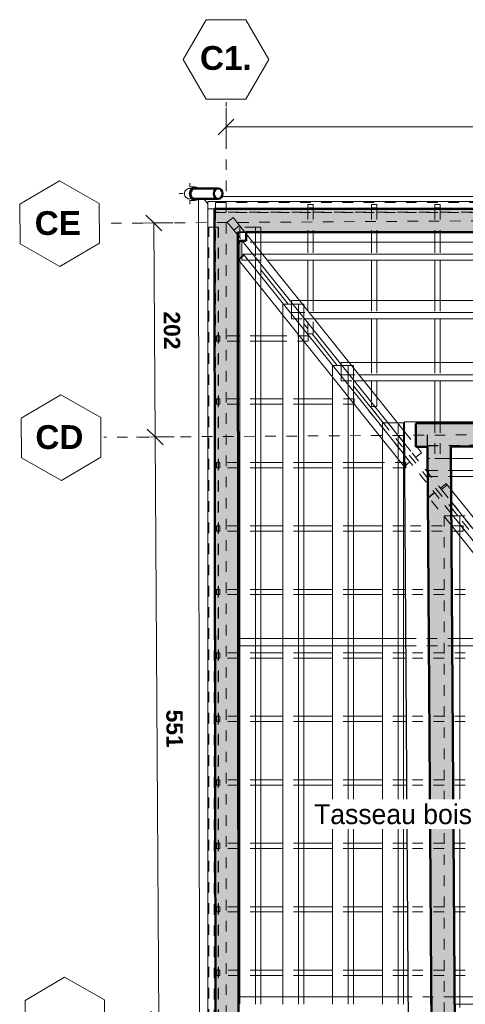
# Model space of a CAD drawing. Header units: metres. Extents: x -16.9 to 14.1, y -10.5 to 9.6.
# Tile 6 of 26: x -16.9 to -12.7, y -0.2 to 9.1. Entities that reach past the tile are written whole.
import ezdxf

# ---------------------------------------------------------------- set-up
doc = ezdxf.new("R2010")
doc.units = ezdxf.units.M
for name, pattern in [('Ligne de quadrillage', [0.022225, 0.0127, -0.003175, 0.003175, -0.003175]), ('Projeté', [0.003969, 0.002381, -0.001587]), ('Tiret', [0.00635, 0.003175, -0.003175])]:
    doc.linetypes.add(name, pattern=pattern)
for name, color, linetype, lineweight in [('A-ANNO-DIMS', 211, 'Continuous', 9), ('A-ANNO-DIMS-75', 211, 'Continuous', 9), ('A-FLOR-OVHD', 1, 'Projeté', 18), ('A-ROOF', 132, 'Continuous', 18), ('A-WALL', 113, 'Continuous', 25), ('A-WALL-HDLN', 110, 'Tiret', 25), ('A-WALL-PATT', 111, 'Continuous', 50), ('G-ANNO-TEXT', 231, 'Continuous', 9), ('P-PIPE', 3, 'Continuous', 50), ('P-PIPE-CNTR', 3, 'Continuous', 18), ('S-BEAM', 12, 'Continuous', 18), ('S-BEAM-HDLN', 1, 'Tiret', 18), ('S-COLS', 52, 'Continuous', 25), ('S-GRID', 1, 'Continuous', 9), ('S-GRID-IDEN', 1, 'Continuous', 9)]:
    doc.layers.add(name, color=color, linetype=linetype, lineweight=lineweight)
doc.styles.add('Arial_B', font='arialbd.ttf', dxfattribs={"height": 0.225})
doc.styles.add('Arial_B_1', font='arialbd.ttf', dxfattribs={"height": 0.154762})
doc.styles.add('Bodoni MT_B_I_1', font='BOD_BI.TTF', dxfattribs={"height": 0.1875})
doc.dimstyles.new('Cotation_cm', dxfattribs={"dimscale": 0.3048, "dimtxt": 0.153039, "dimasz": 0.492126, "dimexe": 0.590551, "dimexo": 0.0625, "dimgap": 0.147638, "dimtad": 1, "dimdec": 0, "dimlfac": 100, "dimzin": 0, "dimdsep": 46, "dimtxsty": 'Arial_B_1', "dimblk1": 'OBLIQUE', "dimblk2": 'OBLIQUE', "dimsah": 1, "dimcen": 0.09, "dimazin": 0, "dimtfac": 1, "dimtdec": 4, "dimtix": 1, "dimtmove": 0, "dimatfit": 3, "dimfxl": 0.590551, "dimfxlon": 1, "dimtvp": 1, "dimtfill": 1, "dimtolj": 1, "dimtzin": 0, "dimarcsym": 2})
pattern_1 = [(50, (0, 0), (0.546555, -0.047815), [0.05715, -0.62865]), (355, (0, 0), (-0.105728, 0.573166), [0.04572, -0.50292]), (100.451, (0.04555, -0.004), (0.440828, 0.525349), [0.04857, -0.53427]), (46.184, (0, 0.1524), (0.813237, -0.12613), [0.08572, -0.94297]), (96.636, (0.0678, 0.1419), (0.712212, 0.742287), [0.07286, -0.80141]), (351.184, (0, 0.1524), (0.712217, 0.742274), [0.06858, -0.75438]), (21, (0.0762, 0.1143), (0.454846, -0.306795), [0.05715, -0.62865]), (326, (0.0762, 0.1143), (0.185405, 0.55256), [0.04572, -0.50292]), (71.451, (0.1141, 0.08873), (0.640251, 0.245763), [0.04857, -0.53427]), (37.5, (0, 0), (0.009261, 0.2536672), [0.02515, -0.47168, 0.02515, -0.48539, -0.50482]), (37.5, (0, 0), (0.009261, 0.2536672), [-1.007, 0.02515, -0.47968]), (7.5, (0, 0), (0.200456, 0.300546), [0.02515, -0.26594, 0.02515, -0.46025, -0.1924]), (7.5, (0, 0), (0.200456, 0.300546), [-0.77648, 0.02515, -0.16726]), (327.5, (-0.16993, 0), (0.4067682, -0.0171882), [0.02515, -0.16535, 0.02515, -0.56921, -0.78867]), (327.5, (-0.16993, 0), (0.4067682, -0.0171882), [-0.78486, 0.02515, -0.76352]), (317.5, (-0.24613, 0), (0.444383, 0.0762794), [0.02515, -0.2225, 0.02515, -0.36957, -0.56007]), (317.5, (-0.24613, 0), (0.444383, 0.0762794), [-0.64237, 0.02515, -0.53492])]

# ---------------------------------------------------------------- blocks, each defined once
blk = doc.blocks.new('Coude - PVC - Nom_ 40 - Standard-5059495-PH R_1 EXISTANT')
at = {"layer": 'P-PIPE', "lineweight": 18}
for p, q in [((-15.2731, 7.5335), (-15.2423, 7.5335)), ((-15.2423, 7.4065), (-15.2731, 7.4065))]:
    blk.add_line(p, q, dxfattribs=at)
at = {"layer": 'P-PIPE', "lineweight": 18, "flags": 128}
for points in [[(-15.2894, 7.5335), (-15.2893, 7.5335), (-15.2891, 7.5335), (-15.2888, 7.5335), (-15.2883, 7.5335), (-15.2877, 7.5335), (-15.2869, 7.5335), (-15.2861, 7.5335), (-15.2851, 7.5335), (-15.2839, 7.5335), (-15.2827, 7.5335), (-15.2813, 7.5335), (-15.2797, 7.5335), (-15.2781, 7.5335), (-15.2763, 7.5335), (-15.2745, 7.5335), (-15.2731, 7.5335)], [(-15.2731, 7.4065), (-15.275, 7.4065), (-15.2769, 7.4065), (-15.2786, 7.4065), (-15.2802, 7.4065), (-15.2817, 7.4065), (-15.283, 7.4065), (-15.2843, 7.4065), (-15.2854, 7.4065), (-15.2863, 7.4065), (-15.2872, 7.4065), (-15.2879, 7.4065), (-15.2885, 7.4065), (-15.2889, 7.4065), (-15.2892, 7.4065), (-15.2894, 7.4065), (-15.2894, 7.4065)]]:
    blk.add_lwpolyline(points, dxfattribs=at)
at = {"layer": 'P-PIPE', "lineweight": 18}
for start_param, end_param in [(0.003528, 1.570796), (1.570796, 3.138064), (5.630063, 6.283185), (3.141593, 3.794715)]:
    blk.add_ellipse((-15.2423, 7.47), major_axis=(0, 0.0635), ratio=0.809017, start_param=start_param, end_param=end_param, dxfattribs=at)
blk = doc.blocks.new('Quadrillage - M_Extrémité de la ligne de quadrillage - EXA 3_0 mm Gras-566358-PH R_1 EXISTANT')
at = {"layer": 'S-GRID-IDEN'}
for p, q in [((-0.0054, 0), (-0.0025, 0.005)), ((-0.0025, 0.005), (0.0025, 0.005)), ((0.0054, 0), (0.0025, 0.005)), ((-0.0054, 0), (-0.0025, -0.005)), ((0.0054, 0), (0.0025, -0.005)), ((0.0025, -0.005), (-0.0025, -0.005))]:
    blk.add_line(p, q, dxfattribs=at)
blk = doc.blocks.new('DIMBLOCK1-PH R_1 EXISTANT')
at = {"layer": 'A-ANNO-DIMS-75'}
for p, q in [((-14.9468, 8.1004), (-14.9468, 8.2804)), ((-9.1253, 8.1004), (-9.1253, 8.2804)), ((-14.9468, 8.1004), (-9.1253, 8.1004)), ((-14.9468, 8.1004), (-14.9468, 7.9204)), ((-9.1253, 8.1004), (-9.1253, 7.9204))]:
    blk.add_line(p, q, dxfattribs=at)
at = {"layer": 'A-ANNO-DIMS-75', "lineweight": 35}
for p, q in [((-14.9468, 8.1004), (-15.0218, 8.0254)), ((-14.9468, 8.1004), (-14.8718, 8.1754)), ((-9.1253, 8.1004), (-9.2003, 8.0254)), ((-9.1253, 8.1004), (-9.0503, 8.1754))]:
    blk.add_line(p, q, dxfattribs=at)
at = {"layer": 'A-ANNO-DIMS-75', "color": 0, "insert": (-12.211, 8.3439), "char_height": 0.15476, "width": 0.419764, "attachment_point": 1, "line_spacing_factor": 0.941778, "style": 'Arial_B_1', "bg_fill": 3, "box_fill_scale": 1.25, "bg_fill_color": 256, "bg_fill_true_color": 13158600, "bg_fill_transparency": 0}
blk.add_mtext('582', dxfattribs=at)
blk = doc.blocks.new('_Oblique')
at = {"color": 0, "linetype": 'ByBlock', "lineweight": -2}
blk.add_line((-0.5, -0.5), (0.5, 0.5), dxfattribs=at)
blk = doc.blocks.new('DIMBLOCK10-PH R_1 EXISTANT')
at = {"layer": 'A-ANNO-DIMS-75', "lineweight": 35}
for p, q in [((-15.617, 5.1696), (-15.6925, 5.2441)), ((-15.617, 5.1696), (-15.5415, 5.0951)), ((-15.5809, -0.3371), (-15.6564, -0.2626)), ((-15.5809, -0.3371), (-15.5054, -0.4116))]:
    blk.add_line(p, q, dxfattribs=at)
at = {"layer": 'A-ANNO-DIMS-75'}
for p, q in [((-15.617, 5.1696), (-15.797, 5.1684)), ((-15.617, 5.1696), (-15.437, 5.1708)), ((-15.5809, -0.3371), (-15.617, 5.1696)), ((-15.5809, -0.3371), (-15.7609, -0.3383)), ((-15.5809, -0.3371), (-15.4009, -0.336))]:
    blk.add_line(p, q, dxfattribs=at)
at = {"layer": 'A-ANNO-DIMS-75', "color": 0, "insert": (-15.3566, 2.5927), "char_height": 0.15476, "width": 0.419764, "attachment_point": 1, "rotation": 270.37572, "line_spacing_factor": 0.941778, "style": 'Arial_B_1', "bg_fill": 3, "box_fill_scale": 1.25, "bg_fill_color": 256, "bg_fill_true_color": 13158600, "bg_fill_transparency": 0}
blk.add_mtext('551', dxfattribs=at)
blk = doc.blocks.new('DIMBLOCK11-PH R_1 EXISTANT')
at = {"layer": 'A-ANNO-DIMS-75', "lineweight": 35}
for p, q in [((-15.6303, 7.1927), (-15.7058, 7.2672)), ((-15.6303, 7.1927), (-15.5548, 7.1182)), ((-15.617, 5.1696), (-15.6925, 5.2441)), ((-15.617, 5.1696), (-15.5415, 5.0951))]:
    blk.add_line(p, q, dxfattribs=at)
at = {"layer": 'A-ANNO-DIMS-75'}
for p, q in [((-15.6303, 7.1927), (-15.8103, 7.1915)), ((-15.6303, 7.1927), (-15.4503, 7.1938)), ((-15.617, 5.1696), (-15.6303, 7.1927)), ((-15.617, 5.1696), (-15.797, 5.1684)), ((-15.617, 5.1696), (-15.437, 5.1708))]:
    blk.add_line(p, q, dxfattribs=at)
at = {"layer": 'A-ANNO-DIMS-75', "color": 0, "insert": (-15.3813, 6.3576), "char_height": 0.15476, "width": 0.419764, "attachment_point": 1, "rotation": 270.37572, "line_spacing_factor": 0.941778, "style": 'Arial_B_1', "bg_fill": 3, "box_fill_scale": 1.25, "bg_fill_color": 256, "bg_fill_true_color": 13158600, "bg_fill_transparency": 0}
blk.add_mtext('202', dxfattribs=at)

msp = doc.modelspace()

# ---------------------------------------------------------------- hatches: boundary and pattern name
at = {"layer": 'A-WALL-PATT', "lineweight": 18}
h = msp.add_hatch(dxfattribs=at)
h.set_pattern_fill('FP_1', color=256, style=0, pattern_type=2)
h.set_pattern_definition(pattern_1)
h.paths.add_polyline_path([(-15.0392, -7.5554), (-14.8192, -7.554), (-14.837, 7.3253), (-15.057, 7.3253), (-15.0399, -6.9915)])
h = msp.add_hatch(dxfattribs=at)
h.set_pattern_fill('FP_1', color=256, style=0, pattern_type=2)
h.set_pattern_definition(pattern_1)
h.paths.add_polyline_path([(-13.0592, 7.1053), (12.0283, 7.1053), (12.0283, 7.3253), (-14.837, 7.3253), (-14.8367, 7.1053), (-14.7571, 7.1053)])
h = msp.add_hatch(dxfattribs=at)
h.set_pattern_fill('FP_1', color=256, style=0, pattern_type=2)
h.set_pattern_definition(pattern_1)
h.paths.add_polyline_path([(-13.1539, 5.0769), (5.5773, 5.1482), (5.5765, 5.3682), (-13.1547, 5.2969)])
h = msp.add_hatch(dxfattribs=at)
h.set_pattern_fill('FP_1', color=256, style=0, pattern_type=2)
h.set_pattern_definition(pattern_1)
h.paths.add_polyline_path([(-12.9608, -7.5418), (-12.7408, -7.5403), (-12.8236, 5.0782), (-13.0436, 5.0774), (-12.9644, -6.9915)])

# ---------------------------------------------------------------- linework, layer by layer
at = {"layer": 'A-FLOR-OVHD'}
for p, q in [((-9.0587, -0.2543), (-13.598, 5.4177)), ((-9.0313, -0.2325), (-13.5707, 5.4396)), ((-9.004, -0.2106), (-13.5434, 5.4615))]:
    msp.add_line(p, q, dxfattribs=at)
at = {"layer": 'A-ROOF'}
for p, q in [((-15.2071, 7.42), (-15.1888, -7.9264)), ((-15.1556, 7.42), (-15.1177, 7.3726)), ((-9.2303, 7.4425), (-14.9873, 7.4425)), ((-14.8366, 7.0213), (-14.8172, 6.9971)), ((-14.618, 6.7482), (-14.3587, 6.4242)), ((-14.2113, 6.2401), (-14.1738, 6.1932)), ((-14.1342, 6.1436), (-13.8965, 5.8467)), ((-13.7421, 5.6538), (-13.4623, 5.3041)), ((-13.2707, 5.0647), (-13.2634, 5.0556)), ((-12.8198, 4.5013), (-12.7577, 4.4238))]:
    msp.add_line(p, q, dxfattribs=at)
at = {"layer": 'A-WALL'}
for p, q in [((-15.0566, 7.0253), (-15.057, 7.3253)), ((-14.7571, 7.1053), (-14.8367, 7.1053)), ((-9.3003, 5.3243), (-13.2651, 5.3089)), ((-13.2651, 5.3089), (-13.1808, -7.5432)), ((-13.045, 5.2974), (-13.0451, 5.3097))]:
    msp.add_line(p, q, dxfattribs=at)
at = {"layer": 'A-WALL', "lineweight": 50}
for p, q in [((-15.057, 7.3253), (12.2483, 7.3253)), ((-14.8367, 7.1053), (-14.8192, -7.554)), ((-9.0567, 7.1053), (-14.7571, 7.1053)), ((-15.039, -7.7754), (-15.0566, 7.0253)), ((-13.1547, 5.2969), (5.5765, 5.3682)), ((-13.1539, 5.0769), (-13.1547, 5.2969)), ((-13.0436, 5.0774), (-13.1539, 5.0769)), ((-12.9608, -7.5418), (-13.0436, 5.0774)), ((-6.2423, 5.1032), (-12.8236, 5.0782)), ((-12.8236, 5.0782), (-12.7748, -2.3612))]:
    msp.add_line(p, q, dxfattribs=at)
at = {"layer": 'A-WALL-HDLN'}
for p, q in [((-13.0437, 5.0897), (-13.045, 5.2973)), ((-13.0437, 5.0897), (-9.1249, 5.1049)), ((-13.0436, 5.0774), (-13.0437, 5.0897))]:
    msp.add_line(p, q, dxfattribs=at)
at = {"layer": 'P-PIPE'}
for p, q in [((-15.2423, 7.52), (-15.0208, 7.52)), ((-15.0208, 7.42), (-15.2423, 7.42))]:
    msp.add_line(p, q, dxfattribs=at)
at = {"layer": 'P-PIPE', "lineweight": 18}
for start, end in [(84.04611, 180), (180, 275.95389)]:
    msp.add_arc((-15.2894, 7.47), 0.05, start, end, dxfattribs=at)
at = {"layer": 'P-PIPE'}
for centre, start_param, end_param in [((-15.2423, 7.47), 0, 1.570796), ((-15.2423, 7.47), 1.570796, 3.141593), ((-15.0208, 7.47), 0.004481, 1.570796), ((-15.0208, 7.47), 1.570796, 3.137112), ((-15.0208, 7.47), 4.712389, 6.283185), ((-15.0208, 7.47), 3.141593, 4.712389)]:
    msp.add_ellipse(centre, major_axis=(0, 0.05), ratio=0.809017, start_param=start_param, end_param=end_param, dxfattribs=at)
at = {"layer": 'P-PIPE-CNTR'}
for p, q in [((-15.2894, 7.5335), (-15.2894, 7.57)), ((-15.3894, 7.47), (-15.3529, 7.47)), ((-15.2894, 7.37), (-15.2894, 7.4065))]:
    msp.add_line(p, q, dxfattribs=at)
at = {"layer": 'S-BEAM'}
for p, q in [((-15.1177, 7.3963), (-15.1177, 7.3263)), ((-15.1177, 7.3963), (12.2245, 7.3963)), ((-15.0474, 7.3263), (-15.1174, 7.3263)), ((-15.1174, 7.3263), (-15.1174, -7.7725)), ((-15.0474, 7.3263), (12.2245, 7.3263)), ((-15.0474, 7.3263), (-15.0474, 7.3253)), ((-14.1738, 7.3263), (-14.1738, 7.3253)), ((-14.1238, 7.3263), (-14.1238, 7.3253)), ((-13.5738, 7.3263), (-13.5738, 7.3253)), ((-13.5238, 7.3263), (-13.5238, 7.3253)), ((-12.9738, 7.3263), (-12.9738, 7.3253)), ((-12.9238, 7.3263), (-12.9238, 7.3253)), ((-14.7571, 7.0901), (-13.2645, 5.2251)), ((-14.67, 7.1053), (-14.67, 6.9812)), ((-14.618, 7.1053), (-14.618, 6.9179)), ((-14.1738, 7.1053), (-14.1738, 7.0103)), ((-14.1238, 7.1053), (-14.1238, 7.0103)), ((-13.5738, 7.1053), (-13.5738, 7.0104)), ((-13.5238, 7.1053), (-13.5238, 7.0104)), ((-12.9738, 7.1053), (-12.9738, 7.0106)), ((-12.9238, 7.1053), (-12.9238, 7.0106)), ((-14.8172, 7.0253), (-14.8172, 6.8578)), ((-14.7969, 6.9837), (-14.797, 6.8971)), ((-14.7949, 7.0253), (-13.2638, 5.1121)), ((-14.1738, 7.0118), (-14.618, 7.0118)), ((-13.5738, 7.0118), (-14.1238, 7.0118)), ((-12.9738, 7.0118), (-13.5238, 7.0118)), ((-12.3738, 7.0118), (-12.9238, 7.0118)), ((-14.7765, 6.8903), (-14.8312, 6.8466)), ((-14.8306, 6.8458), (-14.7759, 6.8895)), ((-14.797, 6.8971), (-14.797, 6.8739)), ((-14.797, 6.8971), (-14.6924, 6.8971)), ((-14.7759, 6.8895), (-14.7765, 6.8903)), ((-13.2631, 4.9992), (-14.7759, 6.8895)), ((-14.6027, 6.8971), (-9.3003, 6.8971)), ((-14.8312, 6.8466), (-14.8306, 6.8458)), ((-13.265, 4.8896), (-14.8306, 6.8458)), ((-14.8172, 6.8291), (-14.8172, 3.2651)), ((-14.7361, 6.8398), (-14.7217, 6.8398)), ((-14.67, 6.8692), (-14.67, 6.7572)), ((-14.618, 6.8042), (-14.618, 6.6922)), ((-14.5568, 6.8398), (-9.3003, 6.8398)), ((-14.1738, 6.8398), (-14.1738, 6.4591)), ((-14.1238, 6.8398), (-14.1238, 6.4591)), ((-13.5738, 6.8398), (-13.5738, 6.4592)), ((-13.5238, 6.8398), (-13.5238, 6.4592)), ((-12.9738, 6.8398), (-12.9738, 6.4592)), ((-12.9238, 6.8398), (-12.9238, 6.4592)), ((-14.67, 6.6451), (-14.67, 3.2651)), ((-14.618, 6.5801), (-14.618, 3.2651)), ((-14.3139, 6.4242), (-14.4035, 6.4242)), ((-14.3284, 6.4424), (-14.3285, 6.4242)), ((-14.1738, 6.4596), (-14.2525, 6.4596)), ((-14.2113, 6.4242), (-14.2242, 6.4242)), ((-14.2113, 6.4242), (-14.2113, 6.4081)), ((-13.5738, 6.4596), (-14.1238, 6.4596)), ((-12.9738, 6.4596), (-13.5238, 6.4596)), ((-12.3738, 6.4596), (-12.9238, 6.4596)), ((-14.3285, 6.3647), (-14.3285, 6.3449)), ((-14.3285, 6.3449), (-14.3285, 6.3304)), ((-14.3285, 6.3449), (-14.303, 6.3449)), ((-14.2634, 6.3611), (-14.2634, 6.2491)), ((-14.1607, 6.3449), (-9.3003, 6.3449)), ((-14.4106, 6.321), (-14.4106, 3.2651)), ((-14.2113, 6.2961), (-14.2113, 6.1841)), ((-14.2113, 6.2875), (-14.2045, 6.2875)), ((-14.1738, 6.2492), (-14.1738, 6.1436)), ((-14.1148, 6.2875), (-9.3003, 6.2875)), ((-13.5738, 6.2875), (-13.5738, 5.8731)), ((-13.5238, 6.2875), (-13.5238, 5.8739)), ((-12.9738, 6.2875), (-12.9738, 5.8738)), ((-12.9238, 6.2875), (-12.9238, 5.8738)), ((-14.1738, 6.1436), (-14.1238, 6.1436)), ((-14.1238, 6.1867), (-14.1238, 6.1436)), ((-14.8173, 6.125), (-14.8355, 6.125)), ((-14.8173, 6.075), (-14.8355, 6.075)), ((-14.4106, 6.125), (-14.618, 6.125)), ((-14.4106, 6.075), (-14.618, 6.075)), ((-14.2634, 6.137), (-14.2634, 3.2651)), ((-14.2113, 6.072), (-14.2113, 3.2651)), ((-9.9738, 5.8731), (-13.7831, 5.8731)), ((-13.8517, 5.8467), (-13.9413, 5.8467)), ((-13.86, 5.857), (-13.8599, 5.8467)), ((-13.86, 5.8467), (-13.86, 5.857)), ((-13.8599, 5.7825), (-13.8599, 5.7584)), ((-13.7942, 5.7748), (-13.7942, 5.6628)), ((-13.7421, 5.8467), (-13.762, 5.8467)), ((-13.7421, 5.8467), (-13.7421, 5.8218)), ((-13.9414, 5.7347), (-13.9414, 3.2651)), ((-13.8599, 5.7584), (-13.8599, 5.7449)), ((-13.8599, 5.7584), (-13.8289, 5.7584)), ((-13.7421, 5.7098), (-13.7421, 5.5978)), ((-13.7421, 5.701), (-13.7351, 5.701)), ((-13.6913, 5.7584), (-9.3003, 5.7584)), ((-13.6454, 5.701), (-9.3003, 5.701)), ((-13.5738, 5.701), (-13.5738, 5.6115)), ((-13.5238, 5.701), (-13.5238, 5.549)), ((-12.9738, 5.701), (-12.9738, 5.31)), ((-12.9238, 5.701), (-12.9238, 5.3102)), ((-14.8173, 5.529), (-14.8348, 5.529)), ((-14.4106, 5.529), (-14.618, 5.529)), ((-13.9414, 5.529), (-14.2113, 5.529)), ((-13.7942, 5.5508), (-13.7942, 3.2651)), ((-13.5738, 5.4995), (-13.5738, 5.4586)), ((-14.8173, 5.479), (-14.8348, 5.479)), ((-14.4106, 5.479), (-14.618, 5.479)), ((-13.9414, 5.479), (-14.2113, 5.479)), ((-13.7421, 5.4858), (-13.7421, 3.2651)), ((-13.7374, 5.479), (-13.7421, 5.479)), ((-13.5738, 5.4586), (-13.5411, 5.4586)), ((-13.4175, 5.3041), (-13.4699, 5.3041)), ((-13.4699, 5.3041), (-13.4699, 5.2577)), ((-13.3227, 5.3041), (-13.3278, 5.3041)), ((-13.2707, 5.3041), (-13.3227, 5.3041)), ((-13.3227, 5.3041), (-13.3227, 5.2978)), ((-13.2707, 5.3041), (-13.2707, 5.2328)), ((-13.4699, 5.1456), (-13.4699, 3.2651)), ((-13.3227, 5.1858), (-13.3227, 5.0737)), ((-13.2707, 5.1208), (-13.2707, 5.0087)), ((-13.3227, 4.9617), (-13.3227, 3.2651)), ((-12.3738, 4.9672), (-12.8228, 4.9672)), ((-14.8173, 4.929), (-14.8341, 4.929)), ((-14.8173, 4.879), (-14.834, 4.879)), ((-14.4106, 4.929), (-14.618, 4.929)), ((-14.4106, 4.879), (-14.618, 4.879)), ((-13.9414, 4.929), (-14.2113, 4.929)), ((-13.9414, 4.879), (-14.2113, 4.879)), ((-13.47, 4.929), (-13.7421, 4.929)), ((-13.47, 4.879), (-13.7421, 4.879)), ((-13.2707, 4.8967), (-13.2707, 3.2651)), ((-13.2623, 4.879), (-13.2707, 4.879)), ((-13.265, 4.8896), (-13.2624, 4.8917)), ((-12.8221, 4.8525), (-9.2303, 4.8525)), ((-12.8217, 4.7951), (-9.2303, 4.7951)), ((-12.8209, 4.6707), (-11.6899, 3.2575)), ((-12.8202, 4.5578), (-11.7445, 3.2137)), ((-11.7992, 3.17), (-12.8194, 4.4448)), ((-12.7396, 4.4238), (-12.8026, 4.4238)), ((-12.7129, 4.4238), (-12.7396, 4.4238)), ((-12.7396, 4.4238), (-12.7396, 4.3451)), ((-14.8173, 4.329), (-14.8334, 4.329)), ((-14.4106, 4.329), (-14.618, 4.329)), ((-13.9414, 4.329), (-14.2113, 4.329)), ((-13.47, 4.329), (-13.7421, 4.329)), ((-13.2587, 4.329), (-13.2707, 4.329)), ((-11.8538, 3.1262), (-12.8187, 4.3319)), ((-14.8173, 4.279), (-14.8333, 4.279)), ((-14.4106, 4.279), (-14.618, 4.279)), ((-13.9414, 4.279), (-14.2113, 4.279)), ((-13.47, 4.279), (-13.7421, 4.279)), ((-13.2583, 4.279), (-13.2707, 4.279)), ((-12.7396, 4.233), (-12.7396, 3.2651)), ((-14.8173, 3.729), (-14.8327, 3.729)), ((-14.4106, 3.729), (-14.618, 3.729)), ((-13.9414, 3.729), (-14.2113, 3.729)), ((-13.47, 3.729), (-13.7421, 3.729)), ((-13.2547, 3.729), (-13.2707, 3.729)), ((-14.8173, 3.679), (-14.8326, 3.679)), ((-14.4106, 3.679), (-14.618, 3.679)), ((-13.9414, 3.679), (-14.2113, 3.679)), ((-13.47, 3.679), (-13.7421, 3.679)), ((-13.2544, 3.679), (-13.2707, 3.679)), ((-14.8304, 3.1951), (-14.8304, 3.2651)), ((-14.8304, 3.2651), (-13.2517, 3.2651)), ((-12.8117, 3.2651), (-11.9649, 3.2651)), ((-14.8304, 3.1951), (-13.2512, 3.1951)), ((-14.8172, 3.1951), (-14.8172, -0.124)), ((-14.67, 3.1951), (-14.67, -0.124)), ((-14.618, 3.1951), (-14.618, -0.124)), ((-14.4106, 3.1951), (-14.4106, -0.124)), ((-14.2634, 3.1951), (-14.2634, -0.124)), ((-14.2113, 3.1951), (-14.2113, -0.124)), ((-13.9414, 3.1951), (-13.9414, -0.124)), ((-13.7942, 3.1951), (-13.7942, -0.124)), ((-13.7421, 3.1951), (-13.7421, -0.124)), ((-13.4699, 3.1951), (-13.4699, -0.124)), ((-13.3227, 3.1951), (-13.3227, -0.124)), ((-13.2707, 3.1951), (-13.2707, -0.124)), ((-12.8112, 3.1951), (-11.9089, 3.1951)), ((-12.7396, 3.1951), (-12.7396, -0.124)), ((-14.8173, 3.129), (-14.832, 3.129)), ((-14.8173, 3.079), (-14.8319, 3.079)), ((-14.4106, 3.129), (-14.618, 3.129)), ((-14.4106, 3.079), (-14.618, 3.079)), ((-13.9414, 3.129), (-14.2113, 3.129)), ((-13.9414, 3.079), (-14.2113, 3.079)), ((-13.47, 3.129), (-13.7421, 3.129)), ((-13.47, 3.079), (-13.7421, 3.079)), ((-13.2508, 3.129), (-13.2707, 3.129)), ((-13.2505, 3.079), (-13.2707, 3.079)), ((-14.8173, 2.529), (-14.8312, 2.529)), ((-14.4106, 2.529), (-14.618, 2.529)), ((-13.9414, 2.529), (-14.2113, 2.529)), ((-13.47, 2.529), (-13.7421, 2.529)), ((-13.2469, 2.529), (-13.2707, 2.529)), ((-14.8173, 2.479), (-14.8312, 2.479)), ((-14.4106, 2.479), (-14.618, 2.479)), ((-13.9414, 2.479), (-14.2113, 2.479)), ((-13.47, 2.479), (-13.7421, 2.479)), ((-13.2465, 2.479), (-13.2707, 2.479)), ((-14.8173, 1.929), (-14.8305, 1.929)), ((-14.8173, 1.879), (-14.8305, 1.879)), ((-14.4106, 1.929), (-14.618, 1.929)), ((-14.4106, 1.879), (-14.618, 1.879)), ((-13.9414, 1.929), (-14.2113, 1.929)), ((-13.9414, 1.879), (-14.2113, 1.879)), ((-13.47, 1.929), (-13.7421, 1.929)), ((-13.47, 1.879), (-13.7421, 1.879)), ((-13.2429, 1.929), (-13.2707, 1.929)), ((-13.2426, 1.879), (-13.2707, 1.879)), ((-14.8173, 1.329), (-14.8298, 1.329)), ((-14.4106, 1.329), (-14.618, 1.329)), ((-13.9414, 1.329), (-14.2113, 1.329)), ((-13.47, 1.329), (-13.7421, 1.329)), ((-13.239, 1.329), (-13.2707, 1.329)), ((-14.8173, 1.279), (-14.8298, 1.279)), ((-14.4106, 1.279), (-14.618, 1.279)), ((-13.9414, 1.279), (-14.2113, 1.279)), ((-13.47, 1.279), (-13.7421, 1.279)), ((-13.2387, 1.279), (-13.2707, 1.279)), ((-14.8173, 0.729), (-14.8291, 0.729)), ((-14.8173, 0.679), (-14.829, 0.679)), ((-14.4106, 0.729), (-14.618, 0.729)), ((-14.4106, 0.679), (-14.618, 0.679)), ((-13.9414, 0.729), (-14.2113, 0.729)), ((-13.9414, 0.679), (-14.2113, 0.679)), ((-13.47, 0.729), (-13.7421, 0.729)), ((-13.47, 0.679), (-13.7421, 0.679)), ((-13.2351, 0.729), (-13.2707, 0.729)), ((-13.2347, 0.679), (-13.2707, 0.679)), ((-14.8173, 0.129), (-14.8284, 0.129)), ((-14.4106, 0.129), (-14.618, 0.129)), ((-13.9414, 0.129), (-14.2113, 0.129)), ((-13.47, 0.129), (-13.7421, 0.129)), ((-13.2311, 0.129), (-13.2707, 0.129)), ((-14.8173, 0.079), (-14.8283, 0.079)), ((-14.4106, 0.079), (-14.618, 0.079)), ((-13.9414, 0.079), (-14.2113, 0.079)), ((-13.47, 0.079), (-13.7421, 0.079)), ((-13.2308, 0.079), (-13.2707, 0.079)), ((-13.2295, -0.124), (-14.828, -0.124)), ((-11.8463, -0.124), (-12.7895, -0.124)), ((-11.8463, -0.194), (-12.789, -0.194))]:
    msp.add_line(p, q, dxfattribs=at)
at = {"layer": 'S-BEAM-HDLN'}
for p, q in [((-15.0474, 7.3849), (12.1728, 7.3849)), ((-15.0474, 7.3829), (-15.0474, 7.3849)), ((-15.0474, 7.3379), (-15.0474, 7.3809)), ((-15.0474, 7.3809), (-15.0474, 7.3379)), ((-14.1738, 7.3368), (-14.1738, 7.3659)), ((-14.1738, 7.3659), (-14.1238, 7.3659)), ((-14.1238, 7.3659), (-14.1238, 7.3368)), ((-13.5738, 7.3368), (-13.5738, 7.3659)), ((-13.5738, 7.3659), (-13.5238, 7.3659)), ((-13.5238, 7.3659), (-13.5238, 7.3368)), ((-12.9738, 7.3368), (-12.9738, 7.3659)), ((-12.9738, 7.3659), (-12.9238, 7.3659)), ((-12.9238, 7.3659), (-12.9238, 7.3368)), ((-15.1177, 7.3263), (-15.1174, 7.3263)), ((12.1728, 7.3339), (-15.0474, 7.3339)), ((-15.0474, 7.3252), (-15.0474, -0.701)), ((-15.0473, 7.3327), (-15.0473, 7.3338)), ((-15.0473, 7.3327), (-15.0472, 7.2964)), ((-15.0473, 7.2948), (-15.0473, 7.2928)), ((12.173, 7.2948), (-15.0473, 7.2948)), ((-15.0473, 7.2928), (12.173, 7.2928)), ((12.173, 7.2964), (-15.0472, 7.2964)), ((-14.1238, 7.3368), (-14.1738, 7.3368)), ((-14.1738, 7.3368), (-14.1738, 7.3263)), ((-14.1738, 7.3252), (-14.1738, 7.1053)), ((-14.1238, 7.3368), (-14.1238, 7.3263)), ((-14.1238, 7.3252), (-14.1238, 7.1053)), ((-13.5238, 7.3368), (-13.5738, 7.3368)), ((-13.5738, 7.3368), (-13.5738, 7.3263)), ((-13.5738, 7.3252), (-13.5738, 7.1053)), ((-13.5238, 7.3368), (-13.5238, 7.3263)), ((-13.5238, 7.3252), (-13.5238, 7.1053)), ((-12.9238, 7.3368), (-12.9738, 7.3368)), ((-12.9738, 7.3368), (-12.9738, 7.3263)), ((-12.9738, 7.3252), (-12.9738, 7.1053)), ((-12.9238, 7.3368), (-12.9238, 7.3263)), ((-12.9238, 7.3252), (-12.9238, 7.1053)), ((-14.9357, 7.2012), (-14.8811, 7.245)), ((-14.8744, 7.1246), (-14.9357, 7.2012)), ((-14.8811, 7.245), (-14.8197, 7.1683)), ((-14.8197, 7.1683), (-14.8744, 7.1246)), ((-14.8197, 7.1683), (-14.7572, 7.0901)), ((-15.1094, -7.5384), (-15.1094, 7.1524)), ((-15.1094, 7.1524), (-15.1054, 7.1524)), ((-15.1054, 7.1524), (-15.0624, 7.1524)), ((-15.0624, 7.1524), (-15.0584, 7.1524)), ((-15.0584, 7.1524), (-15.0584, -7.5384)), ((-15.0577, 7.1524), (-15.0584, 7.1524)), ((-15.0577, 7.1524), (-15.0577, -7.5384)), ((-15.0577, 7.1524), (-15.0228, 7.1524)), ((-15.0228, 7.1524), (-15.0228, -7.5384)), ((-15.0214, 7.1524), (-15.0228, 7.1524)), ((-15.0194, 7.1524), (-15.0214, 7.1524)), ((-15.0214, 7.1524), (-15.0214, -7.5384)), ((-15.0194, -7.5384), (-15.0194, 7.1524)), ((-14.8744, 7.1246), (-14.7949, 7.0253)), ((-14.67, 7.1524), (-14.8172, 7.1524)), ((-14.8172, 7.1524), (-14.8172, 7.0253)), ((-14.618, 7.1524), (-14.67, 7.1524)), ((-14.67, 7.1524), (-14.67, 7.1053)), ((-14.618, 7.1524), (-14.618, 7.1053)), ((-14.7969, 7.0118), (-14.7969, 6.9837)), ((-14.618, 7.0118), (-14.7969, 7.0118)), ((-14.1239, 7.0118), (-14.1738, 7.0118)), ((-14.1738, 7.0102), (-14.1738, 6.8398)), ((-14.1238, 7.0102), (-14.1238, 6.8398)), ((-13.5239, 7.0118), (-13.5738, 7.0118)), ((-13.5738, 7.0104), (-13.5738, 6.8398)), ((-13.5238, 7.0104), (-13.5238, 6.8398)), ((-12.9239, 7.0118), (-12.9738, 7.0118)), ((-12.9738, 7.0105), (-12.9738, 6.8398)), ((-12.9238, 7.0105), (-12.9238, 6.8398)), ((-14.6923, 6.8971), (-14.6027, 6.8971)), ((-14.67, 6.9812), (-14.67, 6.8692)), ((-14.618, 6.9178), (-14.618, 6.8042)), ((-14.8172, 6.8577), (-14.8172, 6.8291)), ((-14.797, 6.8739), (-14.797, 6.8398)), ((-14.797, 6.8398), (-14.7362, 6.8398)), ((-14.7216, 6.8398), (-14.5569, 6.8398)), ((-14.67, 6.7571), (-14.67, 6.6452)), ((-14.618, 6.6921), (-14.618, 6.5802)), ((-14.4036, 6.4242), (-14.4106, 6.4242)), ((-14.4106, 6.4242), (-14.4106, 6.321)), ((-14.3285, 6.4242), (-14.3285, 6.3647)), ((-14.3284, 6.4596), (-14.3284, 6.4424)), ((-14.2526, 6.4596), (-14.3284, 6.4596)), ((-14.2634, 6.4242), (-14.3138, 6.4242)), ((-14.2243, 6.4242), (-14.2634, 6.4242)), ((-14.2634, 6.4242), (-14.2634, 6.3611)), ((-14.1239, 6.4596), (-14.1738, 6.4596)), ((-14.1738, 6.4591), (-14.1738, 6.2492)), ((-14.1238, 6.4591), (-14.1238, 6.1868)), ((-13.5239, 6.4596), (-13.5738, 6.4596)), ((-13.5738, 6.4591), (-13.5738, 6.2876)), ((-13.5238, 6.4591), (-13.5238, 6.2876)), ((-12.9239, 6.4596), (-12.9738, 6.4596)), ((-12.9738, 6.4592), (-12.9738, 6.2876)), ((-12.9238, 6.4592), (-12.9238, 6.2876)), ((-14.3285, 6.3304), (-14.3285, 6.2875)), ((-14.3029, 6.3449), (-14.1608, 6.3449)), ((-14.2113, 6.4081), (-14.2113, 6.2961)), ((-14.3285, 6.2875), (-14.2114, 6.2875)), ((-14.2634, 6.249), (-14.2634, 6.1371)), ((-14.2045, 6.2875), (-14.1149, 6.2875)), ((-14.2113, 6.184), (-14.2113, 6.0721)), ((-15.0376, 6.075), (-15.0376, 6.125)), ((-15.0376, 6.125), (-15.0043, 6.125)), ((-15.0043, 6.075), (-15.0376, 6.075)), ((-15.0043, 6.125), (-15.0043, 6.075)), ((-14.8356, 6.125), (-15.0043, 6.125)), ((-14.8355, 6.075), (-15.0043, 6.075)), ((-14.618, 6.125), (-14.8172, 6.125)), ((-14.618, 6.075), (-14.8172, 6.075)), ((-14.1724, 6.125), (-14.4106, 6.125)), ((-14.1724, 6.075), (-14.4106, 6.075)), ((-14.1724, 6.075), (-14.1724, 6.125)), ((-13.86, 5.8731), (-13.86, 5.857)), ((-13.7832, 5.8731), (-13.86, 5.8731)), ((-13.5738, 5.873), (-13.5738, 5.7011)), ((-13.5238, 5.8739), (-13.5238, 5.7011)), ((-12.9738, 5.8738), (-12.9738, 5.7011)), ((-12.9238, 5.8737), (-12.9238, 5.7011)), ((-13.9414, 5.8467), (-13.9414, 5.7347)), ((-13.86, 5.8157), (-13.86, 5.8466)), ((-13.8599, 5.7369), (-13.86, 5.8157)), ((-13.8599, 5.8467), (-13.8599, 5.7825)), ((-13.7942, 5.8467), (-13.8516, 5.8467)), ((-13.7621, 5.8467), (-13.7942, 5.8467)), ((-13.7942, 5.8467), (-13.7942, 5.7749)), ((-13.7421, 5.8218), (-13.7421, 5.7099)), ((-13.8599, 5.7449), (-13.8599, 5.701)), ((-13.8599, 5.701), (-13.7422, 5.701)), ((-13.8289, 5.7584), (-13.6914, 5.7584)), ((-13.7351, 5.701), (-13.6455, 5.701)), ((-13.7942, 5.6627), (-13.7942, 5.5508)), ((-13.7421, 5.5977), (-13.7421, 5.4858)), ((-13.5738, 5.6115), (-13.5738, 5.4995)), ((-15.0376, 5.479), (-15.0376, 5.529)), ((-15.0376, 5.529), (-15.0043, 5.529)), ((-15.0043, 5.529), (-15.0043, 5.479)), ((-14.8349, 5.529), (-15.0043, 5.529)), ((-14.618, 5.529), (-14.8172, 5.529)), ((-14.2114, 5.529), (-14.4106, 5.529)), ((-13.7374, 5.529), (-13.9414, 5.529)), ((-13.7374, 5.479), (-13.7374, 5.529)), ((-13.5238, 5.549), (-13.5238, 5.4586)), ((-15.0043, 5.479), (-15.0376, 5.479)), ((-14.8348, 5.479), (-15.0043, 5.479)), ((-14.618, 5.479), (-14.8172, 5.479)), ((-14.2114, 5.479), (-14.4106, 5.479)), ((-13.7422, 5.479), (-13.9414, 5.479)), ((-13.541, 5.4586), (-13.5238, 5.4586)), ((-12.9738, 5.31), (-12.9738, 4.967)), ((-12.9238, 5.3101), (-12.9238, 4.967)), ((-13.4699, 5.2576), (-13.4699, 5.1457)), ((-13.3278, 5.3041), (-13.4174, 5.3041)), ((-13.3227, 5.2977), (-13.3227, 5.1858)), ((-13.2707, 5.2327), (-13.2707, 5.1208)), ((-13.2645, 5.225), (-13.1011, 5.0208)), ((-13.3227, 5.0737), (-13.3227, 4.9617)), ((-13.2638, 5.1121), (-13.1557, 4.9771)), ((-13.2707, 5.0087), (-13.2707, 4.8967)), ((-13.2104, 4.9333), (-13.263, 4.9991)), ((-13.1557, 4.9771), (-13.1011, 5.0208)), ((-13.0465, 4.9672), (-13.0465, 4.8525)), ((-12.8229, 4.9672), (-13.0465, 4.9672)), ((-12.9738, 4.967), (-12.9238, 4.967)), ((-15.0376, 4.879), (-15.0376, 4.929)), ((-15.0376, 4.929), (-15.0043, 4.929)), ((-15.0043, 4.879), (-15.0376, 4.879)), ((-15.0043, 4.929), (-15.0043, 4.879)), ((-14.8341, 4.929), (-15.0043, 4.929)), ((-14.8341, 4.879), (-15.0043, 4.879)), ((-14.618, 4.929), (-14.8172, 4.929)), ((-14.618, 4.879), (-14.8172, 4.879)), ((-14.2114, 4.929), (-14.4106, 4.929)), ((-14.2114, 4.879), (-14.4106, 4.879)), ((-13.7422, 4.929), (-13.9414, 4.929)), ((-13.7422, 4.879), (-13.9414, 4.879)), ((-13.2494, 4.929), (-13.47, 4.929)), ((-13.2708, 4.879), (-13.47, 4.879)), ((-13.2623, 4.8917), (-13.2104, 4.9333)), ((-13.2494, 4.879), (-13.2622, 4.879)), ((-13.2494, 4.879), (-13.2494, 4.929)), ((-13.0465, 4.8525), (-13.0465, 4.7951)), ((-13.0465, 4.8525), (-12.8221, 4.8525)), ((-13.0465, 4.7951), (-12.8218, 4.7951)), ((-12.8681, 4.7297), (-12.9228, 4.686)), ((-12.9228, 4.686), (-12.9221, 4.6852)), ((-12.9221, 4.6852), (-12.8675, 4.7289)), ((-12.9221, 4.6852), (-12.9216, 4.6845)), ((-12.9216, 4.6845), (-12.8669, 4.7282)), ((-12.9128, 4.6735), (-12.9216, 4.6845)), ((-12.8581, 4.7172), (-12.9128, 4.6735)), ((-12.9128, 4.6735), (-12.8202, 4.5578)), ((-12.8675, 4.7289), (-12.8681, 4.7297)), ((-12.8675, 4.7289), (-12.8669, 4.7283)), ((-12.8669, 4.7282), (-12.8581, 4.7172)), ((-12.8581, 4.7172), (-12.8209, 4.6707)), ((-13.0336, 4.6004), (-12.979, 4.6442)), ((-12.8187, 4.3319), (-13.0336, 4.6004)), ((-12.9774, 4.6422), (-13.0321, 4.5985)), ((-13.0315, 4.5977), (-12.9768, 4.6415)), ((-12.8194, 4.4448), (-12.979, 4.6442)), ((-12.8026, 4.4238), (-12.8868, 4.4238)), ((-12.8868, 4.4238), (-12.8868, -4.8735)), ((-12.6876, 4.4238), (-12.7129, 4.4238)), ((-15.0376, 4.279), (-15.0376, 4.329)), ((-15.0376, 4.329), (-15.0043, 4.329)), ((-15.0043, 4.329), (-15.0043, 4.279)), ((-14.8334, 4.329), (-15.0043, 4.329)), ((-14.618, 4.329), (-14.8172, 4.329)), ((-14.2114, 4.329), (-14.4106, 4.329)), ((-13.7422, 4.329), (-13.9414, 4.329)), ((-13.2708, 4.329), (-13.47, 4.329)), ((-12.7062, 4.329), (-13.2586, 4.329)), ((-12.7396, 4.345), (-12.7396, 4.2331)), ((-12.7062, 4.279), (-12.7062, 4.329)), ((-15.0043, 4.279), (-15.0376, 4.279)), ((-14.8334, 4.279), (-15.0043, 4.279)), ((-14.618, 4.279), (-14.8172, 4.279)), ((-14.2114, 4.279), (-14.4106, 4.279)), ((-13.7422, 4.279), (-13.9414, 4.279)), ((-13.2708, 4.279), (-13.47, 4.279)), ((-12.7062, 4.279), (-13.2583, 4.279)), ((-15.0376, 3.679), (-15.0376, 3.729)), ((-15.0376, 3.729), (-15.0043, 3.729)), ((-15.0043, 3.729), (-15.0043, 3.679)), ((-14.8327, 3.729), (-15.0043, 3.729)), ((-14.618, 3.729), (-14.8172, 3.729)), ((-14.2114, 3.729), (-14.4106, 3.729)), ((-13.7422, 3.729), (-13.9414, 3.729)), ((-13.2708, 3.729), (-13.47, 3.729)), ((-12.6876, 3.729), (-13.2547, 3.729)), ((-15.0043, 3.679), (-15.0376, 3.679)), ((-14.8327, 3.679), (-15.0043, 3.679)), ((-14.618, 3.679), (-14.8172, 3.679)), ((-14.2114, 3.679), (-14.4106, 3.679)), ((-13.7422, 3.679), (-13.9414, 3.679)), ((-13.2708, 3.679), (-13.47, 3.679)), ((-12.6876, 3.679), (-13.2544, 3.679)), ((-14.8172, 3.265), (-14.8172, 3.1951)), ((-14.67, 3.265), (-14.67, 3.1951)), ((-14.618, 3.265), (-14.618, 3.1951)), ((-14.4106, 3.265), (-14.4106, 3.1951)), ((-14.2634, 3.265), (-14.2634, 3.1951)), ((-14.2113, 3.265), (-14.2113, 3.1951)), ((-13.9414, 3.265), (-13.9414, 3.1951)), ((-13.7942, 3.265), (-13.7942, 3.1951)), ((-13.7421, 3.265), (-13.7421, 3.1951)), ((-13.4699, 3.265), (-13.4699, 3.1951)), ((-13.3227, 3.265), (-13.3227, 3.1951)), ((-13.2707, 3.265), (-13.2707, 3.1951)), ((-13.2517, 3.2651), (-12.8117, 3.2651)), ((-12.7396, 3.265), (-12.7396, 3.1951)), ((-13.2512, 3.1951), (-12.8113, 3.1951)), ((-15.0376, 3.079), (-15.0376, 3.129)), ((-15.0376, 3.129), (-15.0043, 3.129)), ((-15.0043, 3.079), (-15.0376, 3.079)), ((-15.0043, 3.129), (-15.0043, 3.079)), ((-14.832, 3.129), (-15.0043, 3.129)), ((-14.8319, 3.079), (-15.0043, 3.079)), ((-14.618, 3.129), (-14.8172, 3.129)), ((-14.618, 3.079), (-14.8172, 3.079)), ((-14.2114, 3.129), (-14.4106, 3.129)), ((-14.2114, 3.079), (-14.4106, 3.079)), ((-13.7422, 3.129), (-13.9414, 3.129)), ((-13.7422, 3.079), (-13.9414, 3.079)), ((-13.2708, 3.129), (-13.47, 3.129)), ((-13.2708, 3.079), (-13.47, 3.079)), ((-12.6876, 3.129), (-13.2508, 3.129)), ((-12.6876, 3.079), (-13.2504, 3.079)), ((-15.0376, 2.479), (-15.0376, 2.529)), ((-15.0376, 2.529), (-15.0043, 2.529)), ((-15.0043, 2.529), (-15.0043, 2.479)), ((-14.8313, 2.529), (-15.0043, 2.529)), ((-14.618, 2.529), (-14.8172, 2.529)), ((-14.2114, 2.529), (-14.4106, 2.529)), ((-13.7422, 2.529), (-13.9414, 2.529)), ((-13.2708, 2.529), (-13.47, 2.529)), ((-12.6876, 2.529), (-13.2468, 2.529)), ((-15.0043, 2.479), (-15.0376, 2.479)), ((-14.8312, 2.479), (-15.0043, 2.479)), ((-14.618, 2.479), (-14.8172, 2.479)), ((-14.2114, 2.479), (-14.4106, 2.479)), ((-13.7422, 2.479), (-13.9414, 2.479)), ((-13.2708, 2.479), (-13.47, 2.479)), ((-12.6876, 2.479), (-13.2465, 2.479)), ((-15.0376, 1.879), (-15.0376, 1.929)), ((-15.0376, 1.929), (-15.0043, 1.929)), ((-15.0043, 1.879), (-15.0376, 1.879)), ((-15.0043, 1.929), (-15.0043, 1.879)), ((-14.8306, 1.929), (-15.0043, 1.929)), ((-14.8305, 1.879), (-15.0043, 1.879)), ((-14.618, 1.929), (-14.8172, 1.929)), ((-14.618, 1.879), (-14.8172, 1.879)), ((-14.2114, 1.929), (-14.4106, 1.929)), ((-14.2114, 1.879), (-14.4106, 1.879)), ((-13.7422, 1.929), (-13.9414, 1.929)), ((-13.7422, 1.879), (-13.9414, 1.879)), ((-13.2708, 1.929), (-13.47, 1.929)), ((-13.2708, 1.879), (-13.47, 1.879)), ((-12.6876, 1.929), (-13.2429, 1.929)), ((-12.6876, 1.879), (-13.2426, 1.879)), ((-15.0376, 1.279), (-15.0376, 1.329)), ((-15.0376, 1.329), (-15.0043, 1.329)), ((-15.0043, 1.329), (-15.0043, 1.279)), ((-14.8299, 1.329), (-15.0043, 1.329)), ((-14.618, 1.329), (-14.8172, 1.329)), ((-14.2114, 1.329), (-14.4106, 1.329)), ((-13.7422, 1.329), (-13.9414, 1.329)), ((-13.2708, 1.329), (-13.47, 1.329)), ((-12.6876, 1.329), (-13.239, 1.329)), ((-15.0043, 1.279), (-15.0376, 1.279)), ((-14.8298, 1.279), (-15.0043, 1.279)), ((-14.618, 1.279), (-14.8172, 1.279)), ((-14.2114, 1.279), (-14.4106, 1.279)), ((-13.7422, 1.279), (-13.9414, 1.279)), ((-13.2708, 1.279), (-13.47, 1.279)), ((-12.6876, 1.279), (-13.2386, 1.279)), ((-15.0376, 0.679), (-15.0376, 0.729)), ((-15.0376, 0.729), (-15.0043, 0.729)), ((-15.0043, 0.679), (-15.0376, 0.679)), ((-15.0043, 0.729), (-15.0043, 0.679)), ((-14.8291, 0.729), (-15.0043, 0.729)), ((-14.8291, 0.679), (-15.0043, 0.679)), ((-14.618, 0.729), (-14.8172, 0.729)), ((-14.618, 0.679), (-14.8172, 0.679)), ((-14.2114, 0.729), (-14.4106, 0.729)), ((-14.2114, 0.679), (-14.4106, 0.679)), ((-13.7422, 0.729), (-13.9414, 0.729)), ((-13.7422, 0.679), (-13.9414, 0.679)), ((-13.2708, 0.729), (-13.47, 0.729)), ((-13.2708, 0.679), (-13.47, 0.679)), ((-12.6876, 0.729), (-13.235, 0.729)), ((-12.6876, 0.679), (-13.2347, 0.679)), ((-15.0376, 0.079), (-15.0376, 0.129)), ((-15.0376, 0.129), (-15.0043, 0.129)), ((-15.0043, 0.129), (-15.0043, 0.079)), ((-14.8284, 0.129), (-15.0043, 0.129)), ((-14.618, 0.129), (-14.8172, 0.129)), ((-14.2114, 0.129), (-14.4106, 0.129)), ((-13.7422, 0.129), (-13.9414, 0.129)), ((-13.2708, 0.129), (-13.47, 0.129)), ((-12.6876, 0.129), (-13.2311, 0.129)), ((-15.0043, 0.079), (-15.0376, 0.079)), ((-14.8284, 0.079), (-15.0043, 0.079)), ((-14.618, 0.079), (-14.8172, 0.079)), ((-14.2114, 0.079), (-14.4106, 0.079)), ((-13.7422, 0.079), (-13.9414, 0.079)), ((-13.2708, 0.079), (-13.47, 0.079)), ((-12.6876, 0.079), (-13.2308, 0.079)), ((-14.8172, -0.124), (-14.8172, -0.1939)), ((-14.67, -0.124), (-14.67, -0.1939)), ((-14.618, -0.124), (-14.618, -0.1939)), ((-14.4106, -0.124), (-14.4106, -0.1939)), ((-14.2634, -0.124), (-14.2634, -0.1939)), ((-14.2113, -0.124), (-14.2113, -0.1939)), ((-13.9414, -0.124), (-13.9414, -0.1939)), ((-13.7942, -0.124), (-13.7942, -0.1939)), ((-13.7421, -0.124), (-13.7421, -0.1939)), ((-13.4699, -0.124), (-13.4699, -0.1939)), ((-13.3227, -0.124), (-13.3227, -0.1939)), ((-13.2707, -0.124), (-13.2707, -0.1939)), ((-12.7895, -0.124), (-13.2294, -0.124)), ((-13.0016, -0.194), (-13.0016, -0.124)), ((-12.7396, -0.124), (-12.7396, -0.3339))]:
    msp.add_line(p, q, dxfattribs=at)
for centre, major_axis, start_param, end_param in [((-15.0474, 7.3809), (0, 0.004), 0, 1.570796), ((-15.0474, 7.3809), (0, 0.002), 1.047198, 1.570796), ((-15.0474, 7.3379), (0, 0.002), 1.570796, 2.094395), ((-15.0474, 7.3379), (0, 0.004), 1.570796, 3.141593), ((-15.0473, 7.3309), (0, 0.003), 5.323254, 6.061237), ((-15.0472, 7.2959), (0, 0.00304), 3.993826, 5.272177), ((-15.0472, 7.2959), (0, 0.00104), 3.141593, 5.235988)]:
    msp.add_ellipse(centre, major_axis=major_axis, ratio=0.001674, start_param=start_param, end_param=end_param, dxfattribs=at)
at = {"layer": 'S-COLS', "lineweight": 50}
for p, q in [((-15.0571, 7.0253), (-15.0571, 7.3253)), ((-15.0571, 7.3253), (-15.057, 7.3253)), ((-14.8366, 7.0253), (-14.8367, 7.1053)), ((-14.7571, 7.1053), (-14.7571, 7.0253)), ((-15.0566, 7.0253), (-15.0571, 7.0253)), ((-14.7571, 7.0253), (-14.8366, 7.0253))]:
    msp.add_line(p, q, dxfattribs=at)
at = {"layer": 'S-COLS'}
for p, q in [((-15.057, 7.3253), (-15.0566, 7.0253)), ((-14.8367, 7.1053), (-14.7571, 7.1053))]:
    msp.add_line(p, q, dxfattribs=at)
at = {"layer": 'S-GRID', "linetype": 'Ligne de quadrillage'}
for p, q in [((-14.9468, -9.7059), (-14.9468, 8.3345)), ((2.0667, 7.3087), (-16.1127, 7.1895)), ((1.5236, 5.282), (-16.0995, 5.1665))]:
    msp.add_line(p, q, dxfattribs=at)

# ---------------------------------------------------------------- block references
at = {"layer": 'P-PIPE', "lineweight": 18}
msp.add_blockref('Coude - PVC - Nom_ 40 - Standard-5059495-PH R_1 EXISTANT', (0, 0), dxfattribs=at)
at = {"layer": 'S-GRID-IDEN', "xscale": 74.99999999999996, "yscale": 74.99999999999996, "zscale": 74.99999999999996}
msp.add_blockref('Quadrillage - M_Extrémité de la ligne de quadrillage - EXA 3_0 mm Gras-566358-PH R_1 EXISTANT', (-14.9468, 8.7395), dxfattribs=at)
at = {"layer": 'S-GRID-IDEN', "xscale": 74.99999999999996, "yscale": 74.99999999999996, "zscale": 74.99999999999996, "rotation": 90.37572216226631}
for p in [(-16.5177, 7.1868), (-16.5044, 5.1638), (-16.4683, -0.343)]:
    msp.add_blockref('Quadrillage - M_Extrémité de la ligne de quadrillage - EXA 3_0 mm Gras-566358-PH R_1 EXISTANT', p, dxfattribs=at)

# ---------------------------------------------------------------- texts
at = {"layer": 'S-GRID-IDEN', "char_height": 0.225, "attachment_point": 1, "style": 'Arial_B'}
for s, insert, width in [('C1.', (-15.1931, 8.8653), 0.601266), ('CE', (-16.7537, 7.3044), 0.535126), ('CD', (-16.7475, 5.2813), 0.553164)]:
    msp.add_mtext(s, dxfattribs=dict(at, insert=insert, width=width))

# ---------------------------------------------------------------- next in the draw order: texts
at = {"layer": 'G-ANNO-TEXT', "color": 190, "lineweight": 25, "insert": (-14.1158, 1.697), "char_height": 0.1875, "width": 3.3731, "attachment_point": 1, "style": 'Bodoni MT_B_I_1', "bg_fill": 3, "box_fill_scale": 1.25, "bg_fill_color": 256, "bg_fill_true_color": 13158600, "bg_fill_transparency": 0}
msp.add_mtext('Tasseau bois 50x50ht', dxfattribs=at)

# ---------------------------------------------------------------- next in the draw order: dimensions: what is measured, and where the dimension line sits
at = {"layer": 'A-ANNO-DIMS'}
dim = msp.add_linear_dim(base=(-9.1253, 8.1004), p1=(-14.9468, 8.2804), p2=(-9.1253, 8.2804), dimstyle='Cotation_cm', override={"dimpost": '<>', "dimfxl": 5.821528}, dxfattribs=at)
dim.commit()
dim.dimension.update_dxf_attribs({"geometry": 'DIMBLOCK1-PH R_1 EXISTANT', "text_midpoint": (-12.0361, 8.2244)})
dim = msp.add_linear_dim(base=(-15.617, 5.1696), p1=(-15.7609, -0.3383), p2=(-15.797, 5.1684), angle=270.37572, dimstyle='Cotation_cm', override={"dimpost": '<>', "dimfxl": 5.506877}, dxfattribs=at)
dim.commit()
dim.dimension.update_dxf_attribs({"geometry": 'DIMBLOCK10-PH R_1 EXISTANT', "text_midpoint": (-15.475, 2.4171)})

# ---------------------------------------------------------------- next in the draw order: dimensions: what is measured, and where the dimension line sits
dim = msp.add_linear_dim(base=(-15.6303, 7.1927), p1=(-15.797, 5.1684), p2=(-15.8103, 7.1915), angle=270.37572, dimstyle='Cotation_cm', override={"dimpost": '<>', "dimfxl": 2.023082}, dxfattribs=at)
dim.commit()
dim.dimension.update_dxf_attribs({"geometry": 'DIMBLOCK11-PH R_1 EXISTANT', "text_midpoint": (-15.4996, 6.182)})

doc.saveas('drawing.dxf')
